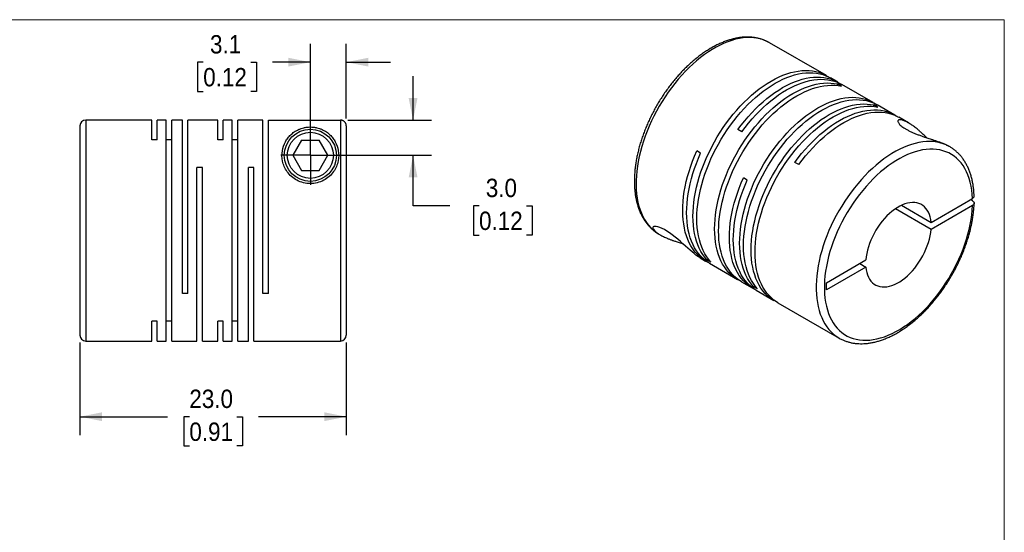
# Model space of a CAD drawing. Header units: millimetres. Extents: x 0 to 140, y 0 to 108.
# Tile 3 of 3: x 55 to 140, y 64 to 108. Entities that reach past the tile are written whole.
import ezdxf

# ---------------------------------------------------------------- set-up
doc = ezdxf.new("R2010")
doc.units = ezdxf.units.MM
doc.header["$LTSCALE"] = 0.5
doc.linetypes.add('SLD-Solid', pattern=[0])
doc.layers.add('SLD-0', color=7, linetype='SLD-Solid', lineweight=25)
doc.styles.add('SLDTEXTSTYLE0', font='GOTHIC.TTF', dxfattribs={"width": 0.913})
doc.dimstyles.new('SLDDIMSTYLE1', dxfattribs={"dimtxt": 1.5875, "dimasz": 1.905, "dimexe": 0, "dimexo": 0.0625, "dimgap": 0.396875, "dimtad": 0, "dimtih": 1, "dimtoh": 1, "dimdec": 1, "dimrnd": 1e-09, "dimzin": 12, "dimdsep": 46, "dimtxsty": 'SLDTEXTSTYLE0', "dimsah": 1, "dimcen": 0.09, "dimadec": 0, "dimazin": 3, "dimtfac": 1, "dimtdec": 1, "dimtmove": 0, "dimatfit": 0, "dimfxl": 0, "dimfrac": 2, "dimtolj": 1, "dimtzin": 12, "dimarcsym": 0})
doc.dimstyles.new('SLDDIMSTYLE2', dxfattribs={"dimtxt": 1.5875, "dimasz": 1.905, "dimexe": 0, "dimexo": 0.0625, "dimgap": 0.396875, "dimtad": 0, "dimtih": 1, "dimtoh": 1, "dimdec": 1, "dimrnd": 1e-09, "dimzin": 4, "dimdsep": 46, "dimtxsty": 'SLDTEXTSTYLE0', "dimsah": 1, "dimcen": 0.09, "dimadec": 0, "dimazin": 1, "dimtfac": 1, "dimtdec": 1, "dimtmove": 0, "dimatfit": 0, "dimfxl": 0, "dimfrac": 2, "dimtolj": 1, "dimtzin": 12, "dimarcsym": 0})
doc.dimstyles.new('SLDDIMSTYLE6', dxfattribs={"dimtxt": 1.5875, "dimasz": 1.905, "dimexe": 0, "dimexo": 0.0625, "dimgap": 0.396875, "dimtad": 0, "dimtih": 1, "dimtoh": 1, "dimdec": 1, "dimrnd": 1e-09, "dimzin": 4, "dimdsep": 46, "dimtxsty": 'SLDTEXTSTYLE0', "dimsah": 1, "dimcen": 0.09, "dimadec": 0, "dimazin": 1, "dimtfac": 1, "dimtdec": 1, "dimtofl": 0, "dimtmove": 0, "dimatfit": 3, "dimfxl": 0, "dimfrac": 2, "dimtolj": 1, "dimtzin": 12, "dimarcsym": 0})

# ---------------------------------------------------------------- blocks, each defined once
blk = doc.blocks.new('Block2')
at = {"color": 7, "linetype": 'SLD-Solid', "lineweight": 18}
for p, q in [((139.701, 107.951), (0.001, 107.951)), ((139.701, 0.001), (139.701, 107.951))]:
    blk.add_line(p, q, dxfattribs=at)
blk = doc.blocks.new('_D_6')
at = {"layer": 'SLD-0'}
for p, q in [((79.757, 96.863), (79.757, 105.867)), ((82.857, 99.405), (82.857, 105.867)), ((70.503, 104.267), (70.02, 104.267)), ((70.02, 104.267), (70.02, 101.747)), ((74.609, 104.267), (75.093, 104.267)), ((75.093, 104.267), (75.093, 101.747)), ((79.757, 104.279), (76.485, 104.279)), ((82.857, 104.279), (86.667, 104.279)), ((70.02, 101.747), (70.503, 101.747)), ((75.093, 101.747), (74.609, 101.747))]:
    blk.add_line(p, q, dxfattribs=at)
for points in [[(79.757, 104.279), (77.852, 104.66), (77.852, 103.898)], [(82.857, 104.279), (84.762, 103.898), (84.762, 104.66)]]:
    blk.add_solid(points, dxfattribs=at)
at = {"layer": 'SLD-0', "char_height": 1.5875, "attachment_point": 1, "style": 'SLDTEXTSTYLE0'}
for s, insert in [('3.1', (71.09, 106.618)), ('0.12', (70.503, 103.775))]:
    blk.add_mtext(s, dxfattribs=dict(at, insert=insert))
blk = doc.blocks.new('_D_7')
at = {"layer": 'SLD-0'}
for p, q in [((88.632, 99.27), (88.632, 103.08)), ((82.992, 99.27), (90.22, 99.27)), ((80.392, 96.228), (90.22, 96.228)), ((88.632, 91.865), (88.632, 96.228)), ((91.807, 91.865), (88.632, 91.865)), ((94.328, 91.853), (93.845, 91.853)), ((93.845, 91.853), (93.845, 89.333)), ((98.434, 91.853), (98.918, 91.853)), ((98.918, 91.853), (98.918, 89.333)), ((93.845, 89.333), (94.328, 89.333)), ((98.918, 89.333), (98.434, 89.333))]:
    blk.add_line(p, q, dxfattribs=at)
for points in [[(88.632, 99.27), (89.013, 101.175), (88.251, 101.175)], [(88.632, 96.228), (88.251, 94.323), (89.013, 94.323)]]:
    blk.add_solid(points, dxfattribs=at)
at = {"layer": 'SLD-0', "char_height": 1.5875, "attachment_point": 1, "style": 'SLDTEXTSTYLE0'}
for s, insert in [('3.0', (94.915, 94.204)), ('0.12', (94.328, 91.361))]:
    blk.add_mtext(s, dxfattribs=dict(at, insert=insert))
blk = doc.blocks.new('_D_8')
at = {"layer": 'SLD-0'}
for p, q in [((59.857, 80.043), (59.857, 72.048)), ((82.857, 80.043), (82.857, 72.048)), ((59.857, 73.636), (67.428, 73.636)), ((69.305, 73.624), (68.821, 73.624)), ((68.821, 73.624), (68.821, 71.104)), ((73.41, 73.624), (73.894, 73.624)), ((73.894, 73.624), (73.894, 71.104)), ((82.857, 73.636), (75.286, 73.636)), ((68.821, 71.104), (69.305, 71.104)), ((73.894, 71.104), (73.41, 71.104))]:
    blk.add_line(p, q, dxfattribs=at)
for points in [[(59.857, 73.636), (61.762, 73.255), (61.762, 74.017)], [(82.857, 73.636), (80.952, 74.017), (80.952, 73.255)]]:
    blk.add_solid(points, dxfattribs=at)
at = {"layer": 'SLD-0', "char_height": 1.5875, "attachment_point": 1, "style": 'SLDTEXTSTYLE0'}
for s, insert in [('23.0', (69.305, 75.974)), ('0.91', (69.305, 73.131))]:
    blk.add_mtext(s, dxfattribs=dict(at, insert=insert))
blk = doc.blocks.new('SW_CENTERMARKSYMBOL_3')
at = {"layer": 'SLD-0', "color": 0}
for q in [(0, 2.54), (-2.54, 0), (0, -2.54), (2.54, 0)]:
    blk.add_line((0, 0), q, dxfattribs=at)

msp = doc.modelspace()

# ---------------------------------------------------------------- linework, layer by layer
for p, q in [((124.335, 103.119), (119.421, 105.956)), ((125.325, 102.548), (124.674, 102.923)), ((125.627, 102.199), (125.288, 102.395)), ((125.288, 102.258), (125.288, 102.395)), ((128.366, 100.793), (125.664, 102.352)), ((128.774, 100.383), (128.435, 100.578)), ((128.435, 100.442), (128.435, 100.578)), ((130.239, 99.711), (128.705, 100.597)), ((131.417, 99.031), (130.579, 99.515)), ((59.857, 98.778), (59.857, 80.678)), ((66.057, 99.278), (60.357, 99.278)), ((60.357, 99.278), (60.357, 80.178)), ((66.057, 97.57), (66.057, 99.278)), ((67.307, 99.278), (66.537, 99.278)), ((66.537, 97.57), (66.537, 99.278)), ((67.307, 80.178), (67.307, 99.278)), ((68.707, 99.278), (67.787, 99.278)), ((67.787, 80.178), (67.787, 99.278)), ((68.707, 84.278), (68.707, 99.278)), ((71.757, 99.278), (69.187, 99.278)), ((69.187, 84.278), (69.187, 99.278)), ((71.757, 97.57), (71.757, 99.278)), ((73.007, 99.278), (72.237, 99.278)), ((72.237, 97.57), (72.237, 99.278)), ((73.007, 80.178), (73.007, 99.278)), ((75.657, 99.278), (73.487, 99.278)), ((73.487, 80.178), (73.487, 99.278)), ((75.657, 84.278), (75.657, 99.278)), ((76.137, 84.278), (76.137, 99.27)), ((76.137, 99.27), (82.357, 99.27)), ((82.357, 99.27), (82.357, 80.178)), ((82.857, 98.77), (82.857, 80.678)), ((117.036, 98.26), (116.697, 98.456)), ((66.537, 97.57), (66.057, 97.57)), ((67.787, 97.57), (67.307, 97.57)), ((72.237, 97.57), (71.757, 97.57)), ((73.487, 97.57), (73.007, 97.57)), ((79.007, 97.528), (78.256, 96.228)), ((79.007, 97.528), (80.508, 97.528)), ((81.258, 96.228), (80.508, 97.528)), ((134.977, 96.976), (134.861, 97.043)), ((134.977, 96.976), (134.957, 96.987)), ((78.256, 96.228), (79.007, 94.928)), ((80.508, 94.928), (81.258, 96.228)), ((113.471, 96.412), (113.131, 96.608)), ((121.95, 95.423), (121.611, 95.619)), ((70.437, 95.178), (69.957, 95.178)), ((69.957, 80.178), (69.957, 95.178)), ((70.437, 80.178), (70.437, 95.178)), ((74.887, 95.178), (74.407, 95.178)), ((74.407, 80.178), (74.407, 95.178)), ((74.887, 80.178), (74.887, 95.178)), ((79.007, 94.928), (80.508, 94.928)), ((117.501, 94.085), (117.162, 94.281)), ((130.821, 91.906), (133.372, 90.433)), ((133.372, 90.433), (136.95, 92.498)), ((136.95, 91.886), (133.372, 89.82)), ((136.95, 92.294), (136.773, 92.396)), ((133.372, 89.82), (130.29, 91.599)), ((109.862, 89.42), (109.871, 89.415)), ((109.871, 89.415), (109.988, 89.348)), ((113.433, 87.359), (113.902, 87.088)), ((114.015, 87.197), (114.134, 87.265)), ((114.355, 87.001), (114.015, 87.197)), ((114.241, 86.892), (116.66, 85.496)), ((124.333, 85.215), (127.74, 87.182)), ((127.21, 86.875), (127.74, 86.569)), ((127.74, 86.569), (124.333, 84.603)), ((116.999, 85.3), (117.932, 84.761)), ((124.333, 84.603), (124.333, 85.215)), ((69.187, 84.278), (68.707, 84.278)), ((76.137, 84.278), (75.657, 84.278)), ((118.046, 84.87), (118.164, 84.939)), ((118.385, 84.674), (118.046, 84.87)), ((118.272, 84.565), (119.806, 83.68)), ((120.146, 83.484), (125.428, 80.434)), ((66.537, 81.885), (66.057, 81.885)), ((66.057, 80.178), (66.057, 81.885)), ((66.537, 80.178), (66.537, 81.885)), ((67.787, 81.885), (67.307, 81.885)), ((72.237, 81.885), (71.757, 81.885)), ((71.757, 80.178), (71.757, 81.885)), ((72.237, 80.178), (72.237, 81.885)), ((73.487, 81.885), (73.007, 81.885)), ((60.357, 80.178), (66.057, 80.178)), ((66.537, 80.178), (67.307, 80.178)), ((67.787, 80.178), (69.957, 80.178)), ((70.437, 80.178), (71.757, 80.178)), ((72.237, 80.178), (73.007, 80.178)), ((73.487, 80.178), (74.407, 80.178)), ((74.887, 80.178), (82.357, 80.178)), ((125.428, 80.434), (125.447, 80.423))]:
    msp.add_line(p, q)
at = {"flags": 128}
for points in [[(119.421, 105.956), (119.404, 105.966), (119.157, 106.093), (118.897, 106.198), (118.627, 106.282), (118.347, 106.345), (118.058, 106.385), (117.76, 106.403), (117.454, 106.398), (117.14, 106.372), (116.821, 106.324), (116.496, 106.253), (116.166, 106.161), (115.832, 106.047), (115.495, 105.912), (115.157, 105.756), (114.816, 105.579), (114.476, 105.383), (114.136, 105.167), (113.797, 104.931), (113.46, 104.678), (113.126, 104.406), (112.796, 104.118), (112.471, 103.813), (112.152, 103.492), (111.838, 103.157), (111.532, 102.808), (111.234, 102.445), (110.945, 102.071), (110.665, 101.686), (110.395, 101.29), (110.136, 100.885), (109.888, 100.472), (109.652, 100.052), (109.429, 99.626), (109.22, 99.195), (109.024, 98.76), (108.843, 98.322), (108.676, 97.883), (108.524, 97.443), (108.388, 97.004), (108.268, 96.567), (108.165, 96.132), (108.077, 95.702), (108.007, 95.276), (107.953, 94.857), (107.916, 94.445), (107.897, 94.041), (107.894, 93.646), (107.909, 93.262), (107.941, 92.888), (107.99, 92.527), (108.056, 92.18), (108.139, 91.846), (108.238, 91.527), (108.353, 91.224), (108.485, 90.937), (108.632, 90.667), (108.795, 90.415), (108.972, 90.182), (109.164, 89.968), (109.37, 89.773), (109.589, 89.598), (109.821, 89.445), (109.862, 89.42)], [(114.015, 87.197), (113.827, 87.419), (113.654, 87.659), (113.496, 87.918), (113.353, 88.195), (113.226, 88.488), (113.116, 88.798), (113.022, 89.124), (112.945, 89.464), (112.885, 89.818), (112.842, 90.185), (112.816, 90.564), (112.808, 90.954), (112.816, 91.354), (112.843, 91.763), (112.886, 92.18), (112.946, 92.603), (113.024, 93.033), (113.118, 93.467), (113.229, 93.905), (113.356, 94.345), (113.499, 94.786), (113.657, 95.227), (113.831, 95.668), (114.019, 96.106), (114.222, 96.542), (114.438, 96.972), (114.667, 97.398), (114.909, 97.817), (115.163, 98.228), (115.428, 98.63), (115.704, 99.023), (115.989, 99.406), (116.284, 99.776), (116.587, 100.134), (116.898, 100.478), (117.216, 100.808), (117.54, 101.122), (117.868, 101.421), (118.202, 101.702), (118.538, 101.967), (118.877, 102.212), (119.219, 102.439), (119.56, 102.646), (119.902, 102.834), (120.243, 103.001), (120.583, 103.147), (120.919, 103.271), (121.253, 103.375), (121.581, 103.456), (121.905, 103.515), (122.223, 103.552), (122.533, 103.566), (122.837, 103.559), (123.131, 103.528), (123.417, 103.476), (123.693, 103.402), (123.958, 103.305), (124.212, 103.187), (124.454, 103.047), (124.502, 103.016)], [(114.355, 87.001), (114.167, 87.223), (113.993, 87.463), (113.835, 87.722), (113.693, 87.999), (113.566, 88.292), (113.455, 88.602), (113.362, 88.928), (113.284, 89.268), (113.224, 89.622), (113.181, 89.989), (113.155, 90.368), (113.147, 90.758), (113.156, 91.158), (113.182, 91.567), (113.225, 91.984), (113.286, 92.408), (113.363, 92.837), (113.457, 93.271), (113.568, 93.709), (113.695, 94.149), (113.838, 94.59), (113.997, 95.031), (114.17, 95.472), (114.359, 95.91), (114.561, 96.346), (114.777, 96.776), (115.007, 97.202), (115.249, 97.621), (115.502, 98.032), (115.768, 98.435), (116.043, 98.827), (116.329, 99.21), (116.624, 99.58), (116.927, 99.938), (117.238, 100.282), (117.555, 100.612), (117.879, 100.927), (118.208, 101.225), (118.541, 101.507), (118.878, 101.771), (119.217, 102.016), (119.558, 102.243), (119.9, 102.451), (120.242, 102.638), (120.583, 102.805), (120.922, 102.951), (121.259, 103.076), (121.592, 103.179), (121.921, 103.26), (122.244, 103.319), (122.562, 103.356), (122.873, 103.37), (123.176, 103.363), (123.471, 103.333), (123.756, 103.28), (124.032, 103.206), (124.297, 103.109), (124.551, 102.991), (124.674, 102.923)], [(116.697, 98.456), (116.982, 98.838), (117.277, 99.208), (117.58, 99.566), (117.891, 99.91), (118.209, 100.24), (118.533, 100.554), (118.862, 100.852), (119.195, 101.134), (119.532, 101.398), (119.871, 101.643), (120.212, 101.87), (120.554, 102.077), (120.896, 102.264), (121.237, 102.431), (121.576, 102.577), (121.913, 102.701), (122.246, 102.804), (122.575, 102.885), (122.898, 102.944), (123.216, 102.981), (123.527, 102.995), (123.83, 102.987), (124.124, 102.957), (124.41, 102.904), (124.685, 102.829), (124.95, 102.732), (125.204, 102.614), (125.446, 102.474), (125.492, 102.445)], [(116.832, 85.403), (116.78, 85.43), (116.539, 85.569), (116.309, 85.73), (116.093, 85.912), (115.891, 86.113), (115.703, 86.334), (115.529, 86.575), (115.371, 86.833), (115.228, 87.11), (115.101, 87.404), (114.991, 87.713), (114.897, 88.039), (114.82, 88.379), (114.759, 88.733), (114.716, 89.1), (114.69, 89.479), (114.681, 89.868), (114.69, 90.268), (114.716, 90.677), (114.759, 91.094), (114.82, 91.517), (114.897, 91.947), (114.991, 92.381), (115.101, 92.818), (115.228, 93.258), (115.371, 93.7), (115.529, 94.141), (115.703, 94.582), (115.891, 95.02), (116.093, 95.455), (116.309, 95.886), (116.539, 96.312), (116.78, 96.731), (117.034, 97.142), (117.299, 97.545), (117.575, 97.938), (117.86, 98.32), (118.155, 98.691), (118.458, 99.048), (118.769, 99.393), (119.086, 99.723), (119.41, 100.038), (119.739, 100.336), (120.072, 100.618), (120.409, 100.882), (120.748, 101.128), (121.089, 101.355), (121.431, 101.563), (121.773, 101.75), (122.114, 101.917), (122.453, 102.064), (122.79, 102.189), (123.123, 102.292), (123.452, 102.373), (123.776, 102.433), (124.093, 102.47), (124.404, 102.485), (124.707, 102.477), (125.002, 102.447), (125.288, 102.395)], [(116.999, 85.3), (116.878, 85.374), (116.649, 85.534), (116.433, 85.716), (116.23, 85.917), (116.042, 86.139), (115.869, 86.379), (115.71, 86.638), (115.568, 86.914), (115.441, 87.208), (115.33, 87.517), (115.236, 87.843), (115.159, 88.183), (115.099, 88.537), (115.055, 88.904), (115.029, 89.283), (115.021, 89.673), (115.029, 90.072), (115.055, 90.481), (115.099, 90.898), (115.159, 91.321), (115.236, 91.751), (115.33, 92.185), (115.441, 92.622), (115.568, 93.062), (115.71, 93.504), (115.869, 93.945), (116.042, 94.386), (116.23, 94.824), (116.433, 95.259), (116.649, 95.69), (116.878, 96.116), (117.12, 96.535), (117.374, 96.946), (117.639, 97.349), (117.914, 97.742), (118.2, 98.124), (118.494, 98.495), (118.798, 98.853), (119.108, 99.197), (119.426, 99.527), (119.749, 99.842), (120.078, 100.14), (120.411, 100.422), (120.748, 100.686), (121.087, 100.932), (121.428, 101.159), (121.77, 101.367), (122.112, 101.554), (122.453, 101.722), (122.792, 101.868), (123.129, 101.993), (123.462, 102.096), (123.791, 102.177), (124.115, 102.237), (124.433, 102.274), (124.744, 102.289), (125.047, 102.281), (125.342, 102.251), (125.627, 102.199)], [(117.036, 98.26), (117.322, 98.642), (117.617, 99.012), (117.92, 99.37), (118.231, 99.714), (118.548, 100.044), (118.872, 100.358), (119.201, 100.656), (119.534, 100.938), (119.871, 101.202), (120.21, 101.447), (120.551, 101.674), (120.893, 101.881), (121.235, 102.068), (121.576, 102.235), (121.915, 102.381), (122.252, 102.505), (122.585, 102.608), (122.914, 102.689), (123.238, 102.748), (123.555, 102.785), (123.866, 102.799), (124.169, 102.791), (124.464, 102.761), (124.749, 102.708), (125.025, 102.633), (125.29, 102.537), (125.544, 102.418), (125.664, 102.352)], [(118.046, 84.87), (117.858, 85.092), (117.684, 85.332), (117.526, 85.591), (117.384, 85.868), (117.257, 86.162), (117.147, 86.472), (117.053, 86.797), (116.976, 87.137), (116.915, 87.492), (116.872, 87.859), (116.847, 88.238), (116.838, 88.627), (116.847, 89.027), (116.873, 89.436), (116.916, 89.853), (116.977, 90.277), (117.054, 90.706), (117.149, 91.14), (117.259, 91.578), (117.386, 92.018), (117.529, 92.459), (117.688, 92.901), (117.861, 93.341), (118.05, 93.78), (118.252, 94.215), (118.468, 94.646), (118.698, 95.071), (118.94, 95.49), (119.193, 95.901), (119.459, 96.304), (119.734, 96.697), (120.02, 97.079), (120.315, 97.449), (120.618, 97.807), (120.929, 98.151), (121.246, 98.481), (121.57, 98.796), (121.899, 99.094), (122.232, 99.376), (122.569, 99.64), (122.908, 99.885), (123.249, 100.112), (123.591, 100.32), (123.933, 100.507), (124.274, 100.674), (124.613, 100.82), (124.95, 100.945), (125.283, 101.048), (125.612, 101.129), (125.936, 101.188), (126.253, 101.225), (126.564, 101.24), (126.867, 101.232), (127.162, 101.202), (127.448, 101.149), (127.723, 101.075), (127.988, 100.978), (128.242, 100.86), (128.484, 100.721), (128.532, 100.689)], [(118.385, 84.674), (118.197, 84.896), (118.024, 85.136), (117.866, 85.395), (117.723, 85.672), (117.596, 85.966), (117.486, 86.276), (117.392, 86.601), (117.315, 86.942), (117.255, 87.296), (117.212, 87.663), (117.186, 88.042), (117.177, 88.432), (117.186, 88.831), (117.212, 89.24), (117.256, 89.657), (117.316, 90.081), (117.394, 90.51), (117.488, 90.944), (117.599, 91.382), (117.726, 91.822), (117.869, 92.263), (118.027, 92.705), (118.201, 93.145), (118.389, 93.584), (118.592, 94.019), (118.808, 94.45), (119.037, 94.875), (119.279, 95.294), (119.533, 95.705), (119.798, 96.108), (120.074, 96.501), (120.359, 96.883), (120.654, 97.253), (120.957, 97.611), (121.268, 97.955), (121.586, 98.285), (121.909, 98.6), (122.238, 98.898), (122.571, 99.18), (122.908, 99.444), (123.247, 99.69), (123.588, 99.916), (123.93, 100.124), (124.272, 100.311), (124.613, 100.478), (124.953, 100.624), (125.289, 100.749), (125.622, 100.852), (125.951, 100.933), (126.275, 100.992), (126.593, 101.029), (126.903, 101.044), (127.207, 101.036), (127.501, 101.006), (127.787, 100.953), (128.063, 100.879), (128.328, 100.782), (128.582, 100.664), (128.705, 100.597)], [(119.979, 83.587), (119.927, 83.613), (119.685, 83.753), (119.456, 83.914), (119.24, 84.095), (119.038, 84.297), (118.849, 84.518), (118.676, 84.758), (118.518, 85.017), (118.375, 85.293), (118.248, 85.587), (118.138, 85.897), (118.043, 86.222), (117.966, 86.562), (117.906, 86.916), (117.863, 87.283), (117.837, 87.662), (117.828, 88.052), (117.837, 88.452), (117.863, 88.861), (117.906, 89.277), (117.966, 89.701), (118.043, 90.13), (118.138, 90.564), (118.248, 91.002), (118.375, 91.442), (118.518, 91.883), (118.676, 92.325), (118.849, 92.765), (119.038, 93.204), (119.24, 93.639), (119.456, 94.07), (119.685, 94.495), (119.927, 94.914), (120.181, 95.326), (120.446, 95.728), (120.721, 96.121), (121.007, 96.503), (121.302, 96.874), (121.605, 97.232), (121.915, 97.576), (122.233, 97.906), (122.557, 98.221), (122.885, 98.52), (123.219, 98.801), (123.555, 99.066), (123.894, 99.312), (124.235, 99.539), (124.577, 99.746), (124.919, 99.934), (125.26, 100.101), (125.6, 100.247), (125.936, 100.372), (126.27, 100.475), (126.598, 100.557), (126.922, 100.616), (127.24, 100.653), (127.551, 100.668), (127.854, 100.661), (128.149, 100.631), (128.435, 100.578)], [(120.146, 83.484), (120.025, 83.557), (119.795, 83.718), (119.579, 83.899), (119.377, 84.101), (119.189, 84.322), (119.015, 84.562), (118.857, 84.821), (118.714, 85.098), (118.588, 85.391), (118.477, 85.701), (118.383, 86.026), (118.306, 86.367), (118.245, 86.72), (118.202, 87.087), (118.176, 87.466), (118.167, 87.856), (118.176, 88.256), (118.202, 88.665), (118.245, 89.081), (118.306, 89.505), (118.383, 89.934), (118.477, 90.368), (118.588, 90.806), (118.714, 91.246), (118.857, 91.687), (119.015, 92.129), (119.189, 92.569), (119.377, 93.008), (119.579, 93.443), (119.795, 93.874), (120.025, 94.299), (120.266, 94.718), (120.52, 95.13), (120.785, 95.532), (121.061, 95.925), (121.346, 96.307), (121.641, 96.678), (121.944, 97.036), (122.255, 97.38), (122.572, 97.71), (122.896, 98.025), (123.225, 98.324), (123.558, 98.606), (123.895, 98.87), (124.234, 99.116), (124.575, 99.343), (124.917, 99.55), (125.259, 99.738), (125.6, 99.905), (125.939, 100.051), (126.276, 100.176), (126.609, 100.279), (126.938, 100.361), (127.262, 100.42), (127.579, 100.457), (127.89, 100.472), (128.193, 100.465), (128.488, 100.435), (128.774, 100.383)], [(121.611, 95.619), (121.897, 96.001), (122.192, 96.371), (122.495, 96.729), (122.806, 97.073), (123.123, 97.403), (123.447, 97.717), (123.776, 98.015), (124.109, 98.297), (124.446, 98.561), (124.785, 98.806), (125.126, 99.033), (125.468, 99.24), (125.81, 99.427), (126.151, 99.594), (126.49, 99.74), (126.827, 99.864), (127.16, 99.967), (127.489, 100.048), (127.813, 100.107), (128.13, 100.144), (128.441, 100.158), (128.744, 100.15), (129.039, 100.12), (129.324, 100.067), (129.6, 99.992), (129.865, 99.895), (130.119, 99.777), (130.36, 99.637), (130.406, 99.608)], [(121.95, 95.423), (122.238, 95.807), (122.534, 96.179), (122.839, 96.539), (123.152, 96.884), (123.471, 97.215), (123.797, 97.531), (124.128, 97.83), (124.463, 98.112), (124.802, 98.377), (125.143, 98.623), (125.486, 98.85), (125.83, 99.057), (126.173, 99.243), (126.516, 99.41), (126.857, 99.554), (127.195, 99.678), (127.53, 99.779), (127.86, 99.859), (128.185, 99.916), (128.503, 99.95), (128.815, 99.962), (129.119, 99.952), (129.414, 99.918), (129.7, 99.863), (129.975, 99.785), (130.24, 99.684), (130.494, 99.562), (130.579, 99.515)], [(134.957, 96.987), (134.927, 97.004), (134.677, 97.128), (134.417, 97.231), (134.145, 97.312), (133.864, 97.371), (133.573, 97.408), (133.274, 97.423), (132.967, 97.416), (132.653, 97.386), (132.332, 97.335), (132.006, 97.261), (131.676, 97.166), (131.342, 97.049), (131.005, 96.911), (130.666, 96.752), (130.325, 96.573), (129.985, 96.373), (129.645, 96.154), (129.306, 95.917), (128.97, 95.66), (128.636, 95.386), (128.307, 95.096), (127.983, 94.788), (127.664, 94.466), (127.352, 94.129), (127.047, 93.777), (126.75, 93.413), (126.461, 93.038), (126.183, 92.651), (125.914, 92.254), (125.657, 91.847), (125.411, 91.433), (125.177, 91.012), (124.956, 90.586), (124.748, 90.154), (124.554, 89.719), (124.375, 89.281), (124.21, 88.841), (124.061, 88.402), (123.927, 87.963), (123.809, 87.526), (123.708, 87.092), (123.623, 86.662), (123.554, 86.237), (123.503, 85.818), (123.469, 85.407), (123.452, 85.005), (123.452, 84.611), (123.469, 84.228), (123.503, 83.857), (123.554, 83.498), (123.623, 83.152), (123.708, 82.82), (123.809, 82.503), (123.927, 82.202), (124.061, 81.918), (124.21, 81.65), (124.375, 81.401), (124.554, 81.17), (124.748, 80.959), (124.956, 80.767), (125.177, 80.595), (125.411, 80.444), (125.428, 80.434)], [(114.075, 86.995), (114.063, 87.001), (113.818, 87.139), (113.585, 87.297), (113.366, 87.476), (113.16, 87.676), (112.969, 87.896), (112.793, 88.135), (112.632, 88.393), (112.486, 88.669), (112.357, 88.962), (112.244, 89.272), (112.148, 89.597), (112.068, 89.938), (112.006, 90.292), (111.961, 90.66), (111.934, 91.04), (111.924, 91.431), (111.931, 91.832), (111.956, 92.243), (111.998, 92.661), (112.058, 93.087), (112.135, 93.518), (112.229, 93.954), (112.339, 94.394), (112.466, 94.836), (112.609, 95.28), (112.768, 95.724), (112.942, 96.167), (113.131, 96.608)], [(114.241, 86.892), (114.123, 86.964), (113.893, 87.125), (113.677, 87.306), (113.475, 87.507), (113.286, 87.728), (113.113, 87.968), (112.954, 88.227), (112.811, 88.503), (112.684, 88.797), (112.574, 89.106), (112.479, 89.432), (112.402, 89.772), (112.341, 90.125), (112.298, 90.492), (112.272, 90.871), (112.263, 91.26), (112.272, 91.66), (112.297, 92.069), (112.34, 92.486), (112.401, 92.909), (112.478, 93.338), (112.572, 93.772), (112.682, 94.21), (112.809, 94.65), (112.951, 95.091), (113.109, 95.533), (113.283, 95.973), (113.471, 96.412)], [(136.95, 92.498), (136.927, 92.869), (136.887, 93.229), (136.831, 93.575), (136.757, 93.908), (136.666, 94.226), (136.558, 94.528), (136.435, 94.814), (136.295, 95.083), (136.14, 95.334), (135.969, 95.567), (135.784, 95.78), (135.585, 95.974), (135.372, 96.147), (135.146, 96.3), (134.908, 96.431), (134.657, 96.541), (134.396, 96.629), (134.124, 96.695), (133.843, 96.739), (133.552, 96.76), (133.254, 96.759), (132.948, 96.736), (132.635, 96.69), (132.317, 96.622), (131.995, 96.532), (131.668, 96.42), (131.338, 96.287), (131.006, 96.132), (130.673, 95.957), (130.34, 95.762), (130.007, 95.547), (129.676, 95.312), (129.347, 95.06), (129.021, 94.789), (128.7, 94.502), (128.383, 94.198), (128.073, 93.878), (127.769, 93.544), (127.473, 93.197), (127.185, 92.836), (126.906, 92.464), (126.638, 92.081), (126.379, 91.689), (126.133, 91.287), (125.898, 90.879), (125.675, 90.463), (125.467, 90.043), (125.271, 89.618), (125.091, 89.19), (124.925, 88.76), (124.774, 88.33), (124.639, 87.9), (124.52, 87.472), (124.418, 87.046), (124.332, 86.625), (124.263, 86.208), (124.211, 85.798), (124.176, 85.395), (124.159, 85), (124.159, 84.615), (124.176, 84.241), (124.211, 83.878), (124.263, 83.528), (124.332, 83.191), (124.418, 82.869), (124.52, 82.561), (124.639, 82.27), (124.774, 81.996), (124.925, 81.74), (125.091, 81.502), (125.271, 81.283), (125.467, 81.083), (125.675, 80.904), (125.898, 80.745), (126.133, 80.607), (126.379, 80.491), (126.638, 80.397), (126.906, 80.324), (127.185, 80.274), (127.473, 80.246), (127.769, 80.24), (128.073, 80.257), (128.383, 80.296), (128.7, 80.357), (129.021, 80.441), (129.347, 80.546), (129.676, 80.673), (130.007, 80.822), (130.34, 80.991), (130.673, 81.18), (131.006, 81.39), (131.338, 81.618), (131.668, 81.866), (131.995, 82.131), (132.317, 82.414), (132.635, 82.713), (132.948, 83.028), (133.254, 83.357), (133.552, 83.701), (133.843, 84.058), (134.124, 84.427), (134.396, 84.806), (134.657, 85.196), (134.908, 85.595), (135.146, 86.002), (135.372, 86.415), (135.585, 86.834), (135.784, 87.258), (135.969, 87.685), (136.14, 88.114), (136.295, 88.545), (136.435, 88.975), (136.558, 89.404), (136.666, 89.83), (136.757, 90.253), (136.831, 90.671), (136.887, 91.084), (136.927, 91.489), (136.95, 91.886)], [(118.105, 84.669), (118.056, 84.694), (117.814, 84.833), (117.584, 84.994), (117.368, 85.175), (117.166, 85.376), (116.977, 85.597), (116.804, 85.837), (116.645, 86.096), (116.502, 86.372), (116.375, 86.666), (116.265, 86.975), (116.17, 87.301), (116.093, 87.641), (116.033, 87.994), (115.989, 88.361), (115.963, 88.74), (115.954, 89.13), (115.963, 89.529), (115.988, 89.938), (116.031, 90.355), (116.092, 90.778), (116.169, 91.208), (116.263, 91.642), (116.373, 92.079), (116.5, 92.519), (116.642, 92.96), (116.8, 93.402), (116.974, 93.842), (117.162, 94.281)], [(118.272, 84.565), (118.153, 84.637), (117.924, 84.798), (117.708, 84.979), (117.505, 85.18), (117.317, 85.401), (117.143, 85.641), (116.985, 85.9), (116.842, 86.176), (116.715, 86.47), (116.604, 86.779), (116.51, 87.105), (116.432, 87.445), (116.372, 87.799), (116.329, 88.165), (116.302, 88.544), (116.294, 88.934), (116.302, 89.333), (116.328, 89.742), (116.371, 90.159), (116.431, 90.582), (116.508, 91.012), (116.602, 91.446), (116.712, 91.883), (116.839, 92.323), (116.982, 92.765), (117.14, 93.206), (117.313, 93.647), (117.501, 94.085)], [(133.372, 90.433), (133.342, 90.674), (133.294, 90.901), (133.229, 91.113), (133.146, 91.308), (133.047, 91.485), (132.933, 91.644), (132.803, 91.782), (132.659, 91.899), (132.501, 91.995), (132.331, 92.068), (132.15, 92.119), (131.959, 92.147), (131.758, 92.151), (131.55, 92.133), (131.336, 92.091), (131.117, 92.026), (130.894, 91.939), (130.669, 91.83), (130.443, 91.699), (130.218, 91.549), (129.995, 91.379), (129.776, 91.19), (129.562, 90.985), (129.354, 90.763), (129.153, 90.527), (128.962, 90.279), (128.781, 90.019), (128.611, 89.749), (128.453, 89.471), (128.309, 89.187), (128.179, 88.899), (128.064, 88.609), (127.966, 88.317), (127.883, 88.027), (127.818, 87.74), (127.77, 87.457), (127.74, 87.182)], [(113.433, 87.359), (113.335, 87.418), (113.228, 87.488), (113.067, 87.605), (112.901, 87.734), (112.73, 87.875), (112.556, 88.025), (112.356, 88.201), (112.15, 88.386), (111.938, 88.576), (111.72, 88.768), (111.491, 88.966), (111.259, 89.158), (111.024, 89.343), (110.79, 89.515), (110.561, 89.669), (110.343, 89.802), (110.137, 89.91), (109.948, 89.994), (109.779, 90.051), (109.635, 90.082), (109.519, 90.089), (109.432, 90.072), (109.378, 90.036), (109.353, 89.983), (109.354, 89.939), (109.369, 89.889), (109.397, 89.834), (109.485, 89.722), (109.62, 89.596), (109.805, 89.461), (109.805, 89.461)], [(127.74, 86.569), (127.77, 86.328), (127.818, 86.101), (127.883, 85.889), (127.966, 85.694), (128.064, 85.517), (128.179, 85.358), (128.309, 85.22), (128.453, 85.103), (128.611, 85.007), (128.781, 84.933), (128.962, 84.883), (129.153, 84.855), (129.354, 84.85), (129.562, 84.869), (129.776, 84.911), (129.995, 84.976), (130.218, 85.063), (130.443, 85.172), (130.669, 85.303), (130.894, 85.453), (131.117, 85.623), (131.336, 85.812), (131.55, 86.017), (131.758, 86.239), (131.959, 86.475), (132.15, 86.723), (132.331, 86.983), (132.501, 87.253), (132.659, 87.531), (132.803, 87.814), (132.933, 88.103), (133.047, 88.393), (133.146, 88.685), (133.229, 88.975), (133.294, 89.262), (133.342, 89.545), (133.372, 89.82)]]:
    msp.add_lwpolyline(points, dxfattribs=at)
for radius in [2.25, 1.99]:
    msp.add_circle((79.757, 96.228), radius)
for centre, start, end in [((60.357, 98.778), 90, 180), ((60.357, 80.678), 180, 270), ((82.357, 80.678), 270, 0)]:
    msp.add_arc(centre, 0.5, start, end)
for points, knots in [([(119.423, 105.955), (119.346, 105.997), (119.188, 106.084), (118.936, 106.192), (118.672, 106.284), (118.398, 106.356), (118.116, 106.407), (117.826, 106.439), (117.528, 106.451), (117.223, 106.442), (116.912, 106.412), (116.596, 106.363), (116.275, 106.292), (115.951, 106.202), (115.623, 106.091), (115.293, 105.961), (114.962, 105.811), (114.631, 105.642), (114.3, 105.455), (113.97, 105.25), (113.642, 105.028), (113.317, 104.788), (112.995, 104.533), (112.677, 104.262), (112.364, 103.976), (112.057, 103.676), (111.755, 103.362), (111.46, 103.036), (111.172, 102.697), (110.893, 102.347), (110.622, 101.987), (110.36, 101.617), (110.107, 101.239), (109.865, 100.852), (109.634, 100.458), (109.414, 100.058), (109.205, 99.653), (109.009, 99.243), (108.826, 98.83), (108.656, 98.414), (108.499, 97.996), (108.356, 97.578), (108.228, 97.159), (108.114, 96.742), (108.014, 96.326), (107.93, 95.914), (107.861, 95.505), (107.808, 95.1), (107.771, 94.702), (107.75, 94.309), (107.744, 93.924), (107.755, 93.547), (107.782, 93.179), (107.826, 92.821), (107.886, 92.474), (107.962, 92.138), (108.054, 91.815), (108.163, 91.506), (108.287, 91.211), (108.426, 90.932), (108.581, 90.668), (108.75, 90.422), (108.932, 90.193), (109.128, 89.982), (109.336, 89.789), (109.557, 89.616), (109.733, 89.494), (109.838, 89.436), (109.862, 89.423)], [0, 0, 0, 0, 0.014002, 0.028723, 0.043459, 0.058234, 0.07307, 0.087981, 0.102978, 0.118064, 0.133238, 0.148492, 0.163817, 0.179201, 0.194631, 0.210096, 0.225585, 0.241088, 0.256598, 0.272109, 0.287616, 0.303116, 0.318609, 0.334093, 0.349567, 0.365032, 0.380489, 0.395937, 0.411379, 0.426814, 0.442243, 0.457669, 0.473091, 0.488511, 0.50393, 0.519349, 0.534769, 0.550191, 0.565616, 0.581045, 0.59648, 0.611921, 0.62737, 0.642827, 0.658294, 0.673771, 0.689259, 0.704758, 0.720269, 0.735791, 0.751322, 0.766861, 0.782405, 0.797947, 0.813481, 0.828999, 0.844489, 0.859941, 0.87534, 0.890673, 0.905929, 0.921096, 0.93617, 0.951151, 0.966045, 0.980864, 0.995628, 1, 1, 1, 1]), ([(79.757, 93.778), (79.961, 93.778), (80.366, 93.829), (80.928, 94.048), (81.408, 94.387), (81.775, 94.804), (82.03, 95.267), (82.222, 95.896), (82.219, 96.653), (81.992, 97.288), (81.713, 97.719), (81.457, 98.006), (81.154, 98.254), (80.847, 98.431), (80.563, 98.545), (80.319, 98.617), (80.052, 98.666), (79.753, 98.683), (79.455, 98.665), (79.189, 98.615), (78.946, 98.543), (78.663, 98.429), (78.358, 98.252), (78.054, 98.003), (77.798, 97.716), (77.52, 97.283), (77.295, 96.647), (77.294, 95.89), (77.486, 95.262), (77.742, 94.8), (78.109, 94.385), (78.587, 94.048), (79.148, 93.829), (79.554, 93.778), (79.757, 93.778)], [0, 0, 0, 0, 0.03143, 0.0626279, 0.0938151, 0.125377, 0.1558577, 0.1880198, 0.250375, 0.3126981, 0.3438249, 0.3748475, 0.4061014, 0.4373974, 0.4543756, 0.4688431, 0.4854226, 0.5002242, 0.5149926, 0.5315759, 0.5460123, 0.5629501, 0.5942751, 0.6253869, 0.656629, 0.6878354, 0.7500436, 0.8123338, 0.8444579, 0.8749148, 0.9063256, 0.9373734, 0.9685694, 1, 1, 1, 1]), ([(82.857, 98.77), (82.856, 98.794), (82.854, 98.841), (82.839, 98.91), (82.816, 98.974), (82.785, 99.033), (82.747, 99.085), (82.705, 99.131), (82.659, 99.17), (82.61, 99.203), (82.56, 99.229), (82.508, 99.248), (82.457, 99.261), (82.407, 99.269), (82.374, 99.27), (82.357, 99.27)], [0, 0, 0, 0, 0.0916056, 0.1807638, 0.2674746, 0.3517377, 0.4335532, 0.5129211, 0.5898417, 0.6643153, 0.7363423, 0.8059235, 0.8730595, 0.9377513, 1, 1, 1, 1]), ([(132.997, 97.75), (132.979, 97.768), (132.926, 97.82), (132.829, 97.914), (132.702, 98.035), (132.569, 98.157), (132.447, 98.266), (132.343, 98.356), (132.224, 98.457), (132.088, 98.568), (131.933, 98.687), (131.789, 98.792), (131.656, 98.883), (131.51, 98.977), (131.353, 99.069), (131.191, 99.153), (131.044, 99.217), (130.893, 99.27), (130.746, 99.302), (130.62, 99.3), (130.543, 99.267), (130.509, 99.212), (130.509, 99.142), (130.542, 99.057), (130.609, 98.958), (130.712, 98.848), (130.85, 98.73), (131.019, 98.607), (131.158, 98.523), (131.228, 98.482)], [0, 0, 0, 0, 0.012016, 0.034184, 0.06317, 0.094744, 0.121189, 0.144168, 0.163679, 0.200729, 0.235914, 0.26924, 0.300711, 0.330336, 0.374773, 0.417408, 0.458282, 0.497441, 0.555276, 0.611015, 0.664897, 0.707151, 0.749019, 0.790649, 0.832191, 0.873977, 0.915776, 0.957735, 1, 1, 1, 1]), ([(131.228, 98.482), (131.303, 98.44), (131.452, 98.357), (131.704, 98.237), (131.971, 98.121), (132.25, 98.011), (132.535, 97.907), (132.789, 97.819), (133.009, 97.746), (133.196, 97.684), (133.404, 97.616), (133.631, 97.542), (133.873, 97.461), (134.103, 97.38), (134.297, 97.306), (134.46, 97.24), (134.596, 97.18), (134.724, 97.117), (134.813, 97.071), (134.855, 97.046), (134.861, 97.042)], [0, 0, 0, 0, 0.065913, 0.13135, 0.19654, 0.261715, 0.326789, 0.392011, 0.435706, 0.47964, 0.523882, 0.586716, 0.651137, 0.717309, 0.785383, 0.834064, 0.884459, 0.936605, 0.990536, 1, 1, 1, 1]), ([(137.095, 92.708), (137.091, 92.802), (137.083, 93.022), (137.05, 93.355), (137.001, 93.709), (136.934, 94.052), (136.852, 94.383), (136.753, 94.7), (136.638, 95.004), (136.508, 95.292), (136.362, 95.566), (136.202, 95.822), (136.028, 96.062), (135.84, 96.284), (135.639, 96.488), (135.426, 96.673), (135.2, 96.838), (135.043, 96.943), (134.958, 96.987), (134.955, 96.988)], [0, 0, 0, 0, 0.0487033, 0.1132898, 0.1778599, 0.2423829, 0.3068207, 0.371127, 0.4352495, 0.4991324, 0.5627205, 0.6259662, 0.688835, 0.751313, 0.8134106, 0.8751651, 0.936639, 0.9979162, 1, 1, 1, 1]), ([(136.95, 92.498), (136.975, 92.515), (137.025, 92.548), (137.071, 92.607), (137.095, 92.661), (137.094, 92.695), (137.094, 92.708)], [0, 0, 0, 0, 0.288525, 0.5644508, 0.827772, 1, 1, 1, 1]), ([(125.45, 80.424), (125.505, 80.393), (125.641, 80.316), (125.869, 80.215), (126.132, 80.12), (126.405, 80.046), (126.685, 79.99), (126.974, 79.955), (127.271, 79.941), (127.574, 79.946), (127.884, 79.972), (128.2, 80.018), (128.52, 80.085), (128.844, 80.173), (129.171, 80.28), (129.501, 80.407), (129.831, 80.554), (130.163, 80.719), (130.494, 80.903), (130.824, 81.106), (131.152, 81.325), (131.478, 81.562), (131.8, 81.815), (132.119, 82.083), (132.433, 82.367), (132.741, 82.664), (133.044, 82.976), (133.34, 83.3), (133.629, 83.637), (133.91, 83.985), (134.183, 84.343), (134.446, 84.712), (134.7, 85.089), (134.944, 85.474), (135.177, 85.867), (135.399, 86.266), (135.609, 86.67), (135.808, 87.08), (135.993, 87.492), (136.165, 87.908), (136.324, 88.326), (136.47, 88.744), (136.601, 89.162), (136.717, 89.58), (136.819, 89.996), (136.905, 90.409), (136.977, 90.819), (137.033, 91.224), (137.072, 91.623), (137.092, 91.91), (137.095, 92.061), (137.095, 92.084)], [0, 0, 0, 0, 0.013802, 0.033843, 0.053899, 0.074005, 0.094187, 0.11447, 0.134868, 0.155386, 0.176025, 0.196775, 0.217625, 0.238557, 0.259556, 0.280603, 0.301686, 0.32279, 0.343905, 0.365023, 0.386136, 0.407241, 0.428335, 0.449417, 0.470487, 0.491544, 0.512589, 0.533623, 0.554647, 0.575662, 0.59667, 0.617672, 0.638669, 0.659662, 0.680655, 0.701647, 0.72264, 0.743636, 0.764635, 0.78564, 0.806653, 0.827673, 0.848704, 0.869746, 0.890801, 0.91187, 0.932954, 0.954053, 0.975167, 0.996297, 1, 1, 1, 1]), ([(136.95, 92.294), (136.966, 92.284), (136.999, 92.263), (137.039, 92.226), (137.071, 92.184), (137.092, 92.137), (137.099, 92.087), (137.09, 92.034), (137.063, 91.981), (137.018, 91.93), (136.973, 91.901), (136.95, 91.886)], [0, 0, 0, 0, 0.090721, 0.186537, 0.287451, 0.393462, 0.504573, 0.620783, 0.742091, 0.868497, 1, 1, 1, 1]), ([(109.805, 89.461), (109.841, 89.437), (109.916, 89.389), (110.044, 89.315), (110.186, 89.239), (110.345, 89.162), (110.491, 89.096), (110.618, 89.042), (110.724, 88.999), (110.838, 88.955), (110.948, 88.914), (111.058, 88.875), (111.168, 88.837), (111.296, 88.795), (111.447, 88.747), (111.606, 88.699), (111.757, 88.655), (111.848, 88.631), (111.888, 88.619)], [0, 0, 0, 0, 0.075032, 0.153442, 0.235263, 0.320526, 0.409256, 0.457087, 0.507291, 0.559871, 0.614829, 0.656427, 0.704322, 0.758513, 0.818999, 0.893708, 0.952558, 1, 1, 1, 1])]:
    msp.add_open_spline(points, degree=3, knots=knots)

# ---------------------------------------------------------------- block references
at = {"color": 7, "linetype": 'Continuous'}
msp.add_blockref('Block2', (0, 0), dxfattribs=at)
at = {"layer": 'SLD-0'}
msp.add_blockref('SW_CENTERMARKSYMBOL_3', (79.757, 96.228), dxfattribs=at)

# ---------------------------------------------------------------- dimensions: what is measured, and where the dimension line sits
for base, p1, p2, dimstyle, picture, middle in [((79.757, 104.279), (82.857, 98.77), (79.757, 96.228), 'SLDDIMSTYLE1', '_D_6', (72.556, 104.279)), ((59.857, 73.636), (82.857, 80.678), (59.857, 80.678), 'SLDDIMSTYLE6', '_D_8', (71.357, 73.636))]:
    dim = msp.add_linear_dim(base=base, p1=p1, p2=p2, dimstyle=dimstyle, dxfattribs=at)
    dim.commit()
    dim.dimension.update_dxf_attribs({"geometry": picture, "text_midpoint": middle, "dimtype": 160})
dim = msp.add_linear_dim(base=(88.632, 96.228), p1=(82.357, 99.27), p2=(79.757, 96.228), angle=90, dimstyle='SLDDIMSTYLE2', dxfattribs=at)
dim.commit()
dim.dimension.update_dxf_attribs({"geometry": '_D_7', "text_midpoint": (88.632, 91.865), "dimtype": 160})

doc.saveas('drawing.dxf')
